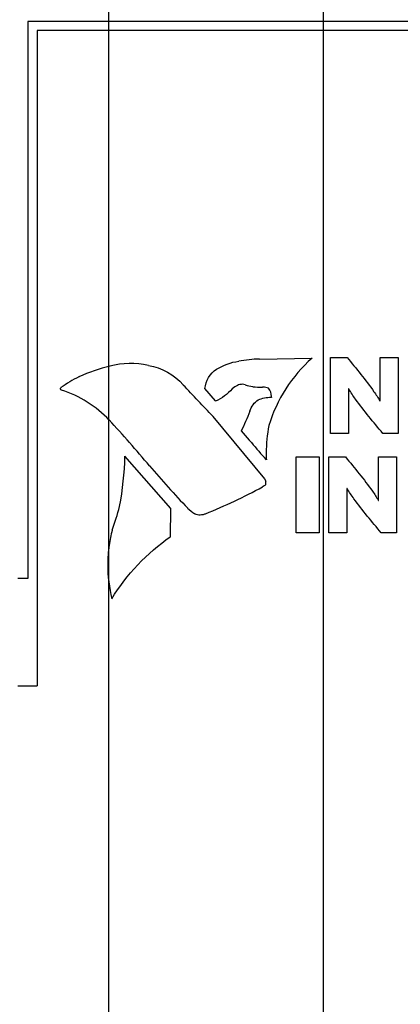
# Model space of a CAD drawing. Header units: inches. Extents: x 0 to 34, y 0 to 22.
# Tile 27 of 39: x 15.843 to 16.471, y 17.025 to 18.648. Entities that reach past the tile are written whole.
import ezdxf

# ---------------------------------------------------------------- set-up
doc = ezdxf.new("R2010")
doc.units = ezdxf.units.IN
doc.header["$LTSCALE"] = 1.87
doc.header["$MEASUREMENT"] = 0
doc.layers.get('0').update_dxf_attribs({"linetype": 'CONTINUOUS'})
for name, color, linetype in [('02___PRT_ALL_AXES', 7, 'CONTINUOUS'), ('DATUMCURVES', 7, 'CONTINUOUS'), ('DIMENSIONS', 7, 'CONTINUOUS')]:
    doc.layers.add(name, color=color, linetype=linetype)
doc.styles.get("Standard").update_dxf_attribs({"font": 'txt', "width": 0.8})
doc.dimstyles.new('DIMSTYLE_1', dxfattribs={"dimtxt": 0.125, "dimasz": 0.18, "dimexe": 0.125, "dimexo": 0.0625, "dimgap": 0.03125, "dimtad": 0, "dimtih": 1, "dimtoh": 1, "dimdec": 3, "dimlfac": 0.666667, "dimzin": 4, "dimdsep": 46, "dimtxsty": 'STANDARD', "dimblk": '_FILLED', "dimblk1": '_FILLED', "dimblk2": '_FILLED', "dimcen": 0.09, "dimadec": 0, "dimazin": 0, "dimtp": 0.005, "dimtm": 0.005, "dimtfac": 1, "dimtdec": 3, "dimtofl": 0, "dimtmove": 0, "dimatfit": 3, "dimldrblk": '_FILLED', "dimfxl": 1, "dimtolj": 1, "dimtzin": 4, "dimarcsym": 0})

# ---------------------------------------------------------------- blocks, each defined once
blk = doc.blocks.new('*D15')
at = {"layer": 'DIMENSIONS', "color": 2, "linetype": 'CONTINUOUS'}
for p, q in [((15.9896, 11.8233), (15.9896, 19.3185)), ((15.7438, 11.5843), (15.9896, 11.8233)), ((15.7438, 11.4451), (15.7438, 11.5843))]:
    blk.add_line(p, q, dxfattribs=at)
at = {"layer": 'DIMENSIONS', "color": 2, "linetype": 'CONTINUOUS', "insert": (15.9271, 19.381), "char_height": 0.125, "width": 1.125, "attachment_point": 1, "rotation": 90, "line_spacing_factor": 0.9}
blk.add_mtext('.230{\\Ftxt.shx;\\W1.000000;\\H0.125000; }[5.84]', dxfattribs=at)
blk = doc.blocks.new('_FILLED')
at = {"color": 0, "linetype": 'BYBLOCK'}
blk.add_solid([(0, 0), (-1, 0.1736), (-1, -0.1736)], dxfattribs=at)
blk = doc.blocks.new('*D16')
at = {"layer": 'DIMENSIONS', "color": 2, "linetype": 'CONTINUOUS'}
blk.add_line((16.3438, 11.45), (16.3438, 19.3185), dxfattribs=at)
at = {"layer": 'DIMENSIONS', "color": 2, "linetype": 'CONTINUOUS', "insert": (16.2813, 19.381), "char_height": 0.125, "width": 0.925, "attachment_point": 1, "rotation": 90, "line_spacing_factor": 0.9}
blk.add_mtext('.630{\\Ftxt.shx;\\W1.000000;\\H0.125000; }[16]', dxfattribs=at)

msp = doc.modelspace()

# ---------------------------------------------------------------- linework, layer by layer
at = {"color": 7, "linetype": 'CONTINUOUS'}
for p, q in [((15.8563, 18.6445), (15.8563, 17.7265)), ((17.7418, 18.6445), (15.8563, 18.6445)), ((15.8713, 18.6295), (15.8713, 17.5495)), ((15.8563, 17.7265), (15.8398, 17.7265)), ((15.8398, 17.5495), (15.8713, 17.5495))]:
    msp.add_line(p, q, dxfattribs=at)
at = {"layer": '02___PRT_ALL_AXES', "color": 7, "linetype": 'CONTINUOUS'}
msp.add_line((16.712, 18.6295), (15.8713, 18.6295), dxfattribs=at)
at = {"layer": 'DATUMCURVES', "color": 40, "linetype": 'CONTINUOUS'}
for p, q in [((16.2043, 18.0845), (16.2041, 18.0849)), ((16.2384, 18.0882), (16.2386, 18.088)), ((16.2386, 18.088), (16.325, 18.0895)), ((16.3555, 17.9657), (16.3555, 18.0909)), ((16.3555, 18.0909), (16.3829, 18.0909)), ((16.4373, 18.0192), (16.4373, 18.0909)), ((16.4373, 18.0909), (16.4669, 18.0909)), ((16.4669, 18.0909), (16.4669, 17.9657)), ((15.9918, 18.0763), (15.9916, 18.0764)), ((16.0552, 18.0778), (16.0552, 18.0778)), ((16.1673, 18.0717), (16.1675, 18.0713)), ((15.9403, 18.059), (15.9406, 18.059)), ((16.2147, 18.0459), (16.2147, 18.0459)), ((15.911, 18.0411), (15.9108, 18.0411)), ((15.9119, 18.0369), (15.9119, 18.037)), ((16.1123, 18.0455), (16.1124, 18.0454)), ((16.1658, 18.0191), (16.1483, 18.0395)), ((16.1932, 18.039), (16.1932, 18.0389)), ((16.2021, 18.0448), (16.2022, 18.0447)), ((16.2271, 18.0427), (16.2271, 18.0428)), ((16.2436, 18.042), (16.2435, 18.0418)), ((16.2532, 18.04), (16.2532, 18.0402)), ((16.3852, 18.039), (16.3852, 17.9657)), ((16.3856, 18.039), (16.3852, 18.039)), ((16.1658, 18.0189), (16.1658, 18.0191)), ((16.2363, 18.021), (16.2362, 18.0211)), ((16.2576, 18.0253), (16.2579, 18.0253)), ((16.2579, 18.0253), (16.258, 18.0251)), ((16.4369, 18.0192), (16.4373, 18.0192)), ((16.2227, 18.0027), (16.2225, 18.0026)), ((15.9903, 17.9878), (15.9904, 17.9877)), ((16.1617, 17.9935), (16.1616, 17.9934)), ((16.1616, 17.9934), (16.2464, 17.8907)), ((16.2219, 17.9544), (16.2085, 17.9698)), ((16.2539, 17.9788), (16.2537, 17.9788)), ((16.3852, 17.9657), (16.3555, 17.9657)), ((16.4669, 17.9657), (16.4417, 17.9657)), ((16.222, 17.9542), (16.2219, 17.9544)), ((16.0923, 17.8419), (16.0162, 17.9284)), ((16.25, 17.9224), (16.2466, 17.9259)), ((16.2497, 17.9224), (16.25, 17.9224)), ((16.299, 17.8017), (16.299, 17.9269)), ((16.299, 17.9269), (16.3367, 17.9269)), ((16.3367, 17.9269), (16.3367, 17.8017)), ((16.353, 17.8017), (16.353, 17.9269)), ((16.353, 17.9269), (16.3803, 17.9269)), ((16.4347, 17.8552), (16.4347, 17.9269)), ((16.4347, 17.9269), (16.4644, 17.9269)), ((16.4644, 17.9269), (16.4644, 17.8017)), ((16.057, 17.9123), (16.0569, 17.9122)), ((16.2464, 17.8907), (16.2465, 17.8907)), ((16.2465, 17.8907), (16.2486, 17.887)), ((16.2486, 17.887), (16.2483, 17.8872)), ((16.2433, 17.8774), (16.2433, 17.8774)), ((16.2481, 17.8812), (16.2482, 17.8811)), ((16.3827, 17.875), (16.3827, 17.8017)), ((16.383, 17.875), (16.3827, 17.875)), ((16.4344, 17.8552), (16.4347, 17.8552)), ((16.0075, 17.8454), (16.0073, 17.8454)), ((16.0913, 17.7952), (16.0923, 17.8419)), ((16.1198, 17.8424), (16.1198, 17.8425)), ((16.1316, 17.8332), (16.1315, 17.8333)), ((16.1495, 17.8334), (16.1495, 17.8333)), ((16.1495, 17.8333), (16.1496, 17.8333)), ((15.9952, 17.8065), (15.9953, 17.8064)), ((16.0912, 17.7951), (16.0913, 17.7952)), ((16.3367, 17.8017), (16.299, 17.8017)), ((16.3827, 17.8017), (16.353, 17.8017)), ((16.4644, 17.8017), (16.4392, 17.8017)), ((15.9901, 17.7813), (15.9901, 17.7813)), ((15.9949, 17.6931), (15.9947, 17.6931))]:
    msp.add_line(p, q, dxfattribs=at)
for centre, radius, start, end in [((16.026, 17.9487), 0.1323, 77.2617, 105.1013), ((16.2509, 17.7836), 0.3049, 92.3426, 98.8272), ((16.0475, 17.8275), 0.255, 102.6332, 114.801), ((16.0833, 17.7901), 0.3046, 118.0068, 124.5021), ((16.2338, 18.0972), 0.0547, 249.6313, 262.9704), ((11.1334, 13.2677), 6.9005, 43.22342, 43.81807), ((16.2466, 18.2304), 0.1887, 264.0668, 269.0639), ((15.9177, 18.1146), 0.3249, 333.5328, 339.8458), ((14.5249, 16.6315), 1.9968, 39.8951, 42.7864), ((16.6341, 18.2885), 0.5307, 219.0505, 223.1029), ((15.5328, 17.9369), 0.4835, 349.0889, 358.9972), ((17.1046, 18.7929), 1.3685, 220.0512, 223.9803), ((15.7902, 18.7217), 0.9582, 292.0205, 298.2245), ((15.6904, 17.9226), 0.3262, 339.1455, 346.3138), ((16.1783, 17.9054), 0.0859, 227.0924, 236.9953), ((16.2962, 17.7311), 0.3101, 165.9531, 170.6889)]:
    msp.add_arc(centre, radius, start, end, dxfattribs=at)
for points in [[(16.1675, 18.0713), (16.1784, 18.0785), (16.1913, 18.0831), (16.2043, 18.0845)], [(16.325, 18.0895), (16.292, 18.0606), (16.2664, 18.0208), (16.2539, 17.9788)], [(16.0552, 18.0778), (16.0768, 18.0743), (16.0982, 18.0622), (16.1123, 18.0455)], [(16.1483, 18.0395), (16.1496, 18.0519), (16.1571, 18.0646), (16.1673, 18.0717)], [(15.9904, 17.9877), (15.9693, 18.0102), (15.9414, 18.0277), (15.9119, 18.0369)], [(16.1932, 18.0389), (16.1857, 18.0304), (16.1762, 18.0235), (16.1658, 18.0189)], [(16.2022, 18.0447), (16.1989, 18.0433), (16.1958, 18.0414), (16.1932, 18.039)], [(16.2225, 18.0026), (16.2247, 18.01), (16.2299, 18.0169), (16.2363, 18.021)], [(16.2362, 18.0211), (16.2429, 18.0238), (16.2503, 18.0253), (16.2576, 18.0253)], [(16.2482, 17.8811), (16.2467, 17.8797), (16.2451, 17.8784), (16.2433, 17.8774)], [(15.9947, 17.6931), (16.0191, 17.733), (16.0527, 17.7685), (16.0912, 17.7951)]]:
    msp.add_open_spline(points, degree=3, dxfattribs=at)
for points, knots in [([(16.3829, 18.0909), (16.398, 18.0723), (16.4172, 18.0494), (16.4341, 18.0245), (16.4369, 18.0192)], [0, 0, 0, 0, 0.799041, 1, 1, 1, 1]), ([(16.2147, 18.0459), (16.2131, 18.0464), (16.2089, 18.0471), (16.2045, 18.046), (16.2021, 18.0448)], [0, 0, 0, 0, 0.378843, 1, 1, 1, 1]), ([(15.9119, 18.037), (15.9109, 18.037), (15.9092, 18.0389), (15.9104, 18.0407), (15.911, 18.0411)], [0, 0, 0, 0, 0.582107, 1, 1, 1, 1]), ([(16.2532, 18.0402), (16.2505, 18.0414), (16.2472, 18.042), (16.2439, 18.042), (16.2436, 18.042)], [0, 0, 0, 0, 0.904856, 1, 1, 1, 1]), ([(16.258, 18.0251), (16.2581, 18.0256), (16.2583, 18.0309), (16.2563, 18.0364), (16.2532, 18.04)], [0, 0, 0, 0, 0.106427, 1, 1, 1, 1]), ([(16.4417, 17.9657), (16.4264, 17.9842), (16.4063, 18.0077), (16.389, 18.0331), (16.3856, 18.039)], [0, 0, 0, 0, 0.779657, 1, 1, 1, 1]), ([(16.2537, 17.9788), (16.2509, 17.9639), (16.2492, 17.945), (16.2495, 17.9261), (16.2497, 17.9224)], [0, 0, 0, 0, 0.804319, 1, 1, 1, 1]), ([(16.3803, 17.9269), (16.3955, 17.9083), (16.4147, 17.8854), (16.4316, 17.8605), (16.4344, 17.8552)], [0, 0, 0, 0, 0.79903, 1, 1, 1, 1]), ([(16.2483, 17.8872), (16.2484, 17.8865), (16.2484, 17.8845), (16.2483, 17.8825), (16.2481, 17.8812)], [0, 0, 0, 0, 0.335434, 1, 1, 1, 1]), ([(16.4392, 17.8017), (16.4239, 17.8202), (16.4038, 17.8437), (16.3864, 17.8691), (16.383, 17.875)], [0, 0, 0, 0, 0.779657, 1, 1, 1, 1]), ([(16.1496, 17.8333), (16.1468, 17.8319), (16.1405, 17.8303), (16.1343, 17.8318), (16.1316, 17.8332)], [0, 0, 0, 0, 0.508342, 1, 1, 1, 1]), ([(15.9901, 17.7813), (15.9887, 17.7708), (15.9867, 17.7413), (15.9903, 17.7115), (15.9949, 17.6931)], [0, 0, 0, 0, 0.356853, 1, 1, 1, 1])]:
    msp.add_open_spline(points, degree=3, knots=knots, dxfattribs=at)

# ---------------------------------------------------------------- dimensions: what is measured, and where the dimension line sits
at = {"layer": 'DIMENSIONS', "color": 2, "linetype": 'CONTINUOUS'}
for feature_location, offset, dtype, origin, picture, middle in [((15.7438, 11.4451), (0.2458, 7.8734), 0, (15.3988, 11.3826), '*D15', (15.9896, 19.9435)), ((16.3438, 11.45), (0, 7.8685), 1, (15.3988, 11.3875), '*D16', (16.3438, 19.8435))]:
    dim = msp.add_ordinate_dim(feature_location=feature_location, offset=offset, dtype=dtype, origin=origin, dimstyle='DIMSTYLE_1', dxfattribs=at)
    dim.commit()
    dim.dimension.update_dxf_attribs({"geometry": picture, "text_midpoint": middle})

doc.saveas('drawing.dxf')
